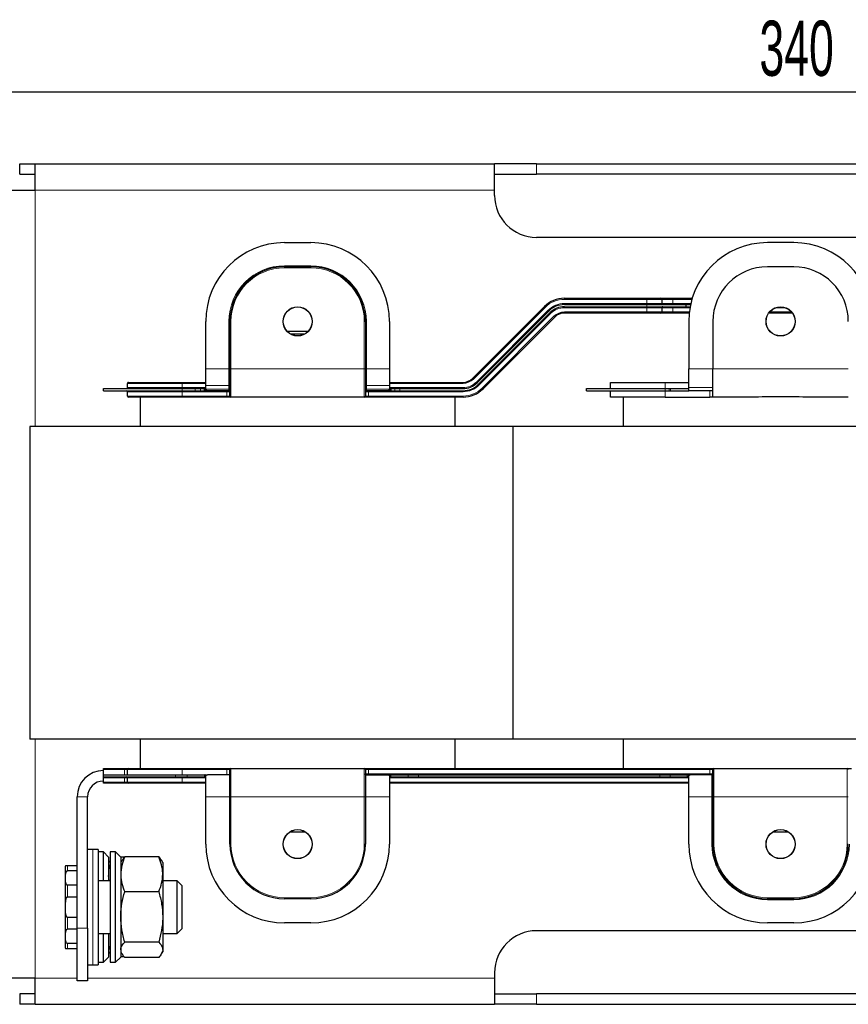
# Model space of a CAD drawing. Header units: millimetres. Extents: x 5 to 418, y 2 to 292.
# Tile 10 of 19: x 227 to 279, y 51 to 114. Entities that reach past the tile are written whole.
import ezdxf

# ---------------------------------------------------------------- set-up
doc = ezdxf.new("R2010")
doc.units = ezdxf.units.MM
doc.layers.add('SLD-0', color=7, linetype='Continuous')
doc.styles.add('SLDTEXTSTYLE0', font='TXT', dxfattribs={"width": 0.605})
doc.dimstyles.new('SLDDIMSTYLE0', dxfattribs={"dimtxt": 3.5, "dimasz": 3.302, "dimexe": 0, "dimexo": 0.0625, "dimgap": 0.875, "dimtad": 1, "dimlfac": 3, "dimrnd": 1e-09, "dimzin": 12, "dimdsep": 46, "dimtxsty": 'SLDTEXTSTYLE0', "dimsah": 1, "dimcen": 0.09, "dimadec": 0, "dimazin": 3, "dimtfac": 1, "dimtofl": 0, "dimtmove": 0, "dimatfit": 3, "dimfxl": 1, "dimfrac": 2, "dimtolj": 1, "dimtzin": 12, "dimarcsym": 0})

# ---------------------------------------------------------------- blocks, each defined once
blk = doc.blocks.new('_D_17')
at = {"layer": 'SLD-0', "color": 7}
for p, q in [((220.857, 100.629), (220.857, 110.367)), ((334.19, 100.629), (334.19, 110.367)), ((220.857, 109.367), (334.19, 109.367))]:
    blk.add_line(p, q, dxfattribs=at)
for points in [[(220.857, 109.367), (224.159, 108.859), (224.159, 109.875)], [(334.19, 109.367), (330.888, 109.875), (330.888, 108.859)]]:
    blk.add_solid(points, dxfattribs=at)
at = {"layer": 'SLD-0', "color": 7, "insert": (273.513, 113.879), "char_height": 3.5, "attachment_point": 1, "style": 'SLDTEXTSTYLE0'}
blk.add_mtext('340', dxfattribs=at)

msp = doc.modelspace()

# ---------------------------------------------------------------- linework, layer by layer
at = {"color": 7, "linetype": 'Continuous', "lineweight": 25}
for p, q in [((226.5571, 104.1291), (226.5571, 104.7957)), ((226.5571, 104.7957), (227.5238, 104.7957)), ((227.5238, 103.1291), (227.5238, 104.7957)), ((227.5238, 104.7957), (256.6905, 104.7957)), ((256.6905, 103.1291), (256.6905, 104.7957)), ((259.3571, 104.7957), (256.6905, 104.7957)), ((259.3571, 104.7957), (295.6905, 104.7957)), ((226.5571, 104.1291), (227.5238, 104.1291)), ((256.6905, 104.1291), (259.3571, 104.1291)), ((295.6905, 104.1291), (259.3571, 104.1291)), ((225.8571, 103.1291), (227.5238, 103.1291)), ((256.6905, 102.7957), (256.6905, 103.1291)), ((295.6905, 100.1291), (259.3571, 100.1291)), ((243.3571, 99.7957), (245.0238, 99.7957)), ((275.6905, 99.7957), (274.0238, 99.7957)), ((243.3571, 98.2624), (245.0238, 98.2624)), ((275.6905, 98.2624), (274.0238, 98.2624)), ((261.1284, 96.2624), (266.3571, 96.2624)), ((266.3571, 96.2624), (267.2571, 96.2624)), ((267.2571, 96.2624), (268.0238, 96.2624)), ((268.0238, 96.2624), (269.2438, 96.2624)), ((255.3033, 91.1829), (259.8556, 95.7352)), ((261.1284, 95.8624), (266.3571, 95.8624)), ((261.1284, 95.7291), (266.3571, 95.7291)), ((266.3571, 95.8624), (268.8571, 95.8624)), ((266.3571, 95.7291), (268.8571, 95.7291)), ((267.3238, 96.1957), (267.3238, 95.9291)), ((267.3238, 95.6657), (267.3238, 95.3957)), ((268.8571, 95.7291), (268.8571, 95.8624)), ((268.8571, 95.8624), (269.1389, 95.8624)), ((268.8571, 95.7291), (269.1117, 95.7291)), ((260.1384, 95.4523), (255.5861, 90.9001)), ((255.6804, 90.8058), (260.2327, 95.3581)), ((260.5156, 95.0752), (255.9633, 90.5229)), ((266.3571, 95.3291), (261.1284, 95.3291)), ((267.2571, 95.3291), (266.3571, 95.3291)), ((268.0238, 95.3291), (267.2571, 95.3291)), ((269.0523, 95.3291), (268.0238, 95.3291)), ((275.6027, 95.3291), (274.1116, 95.3291)), ((238.3571, 91.7957), (238.3571, 94.7957)), ((239.8905, 91.7957), (239.8905, 94.7957)), ((248.4905, 94.7957), (248.4905, 91.7957)), ((250.0238, 94.7957), (250.0238, 91.7957)), ((269.0238, 94.7957), (269.0238, 91.7957)), ((270.5571, 94.7957), (270.5571, 91.7957)), ((244.8451, 94.1541), (243.5358, 94.1541)), ((244.6228, 93.9874), (243.7582, 93.9874)), ((238.3571, 90.7388), (238.3571, 91.7957)), ((239.8905, 90.0624), (239.8905, 91.7957)), ((248.4905, 91.7957), (248.4905, 90.0624)), ((250.0238, 91.7957), (250.0238, 90.7388)), ((269.0238, 90.5958), (269.0238, 91.7957)), ((270.5571, 89.9957), (270.5571, 91.7957)), ((233.3905, 90.5957), (233.3905, 90.8624)), ((233.4571, 90.9291), (236.8571, 90.9291)), ((236.8571, 90.9291), (238.3571, 90.9291)), ((238.3571, 90.5065), (238.3571, 90.7388)), ((250.0238, 90.9291), (254.6905, 90.9291)), ((250.0238, 90.7388), (250.0238, 90.5065)), ((264.0571, 90.5291), (264.0571, 90.9291)), ((264.0571, 90.9291), (267.5238, 90.9291)), ((267.5238, 90.9291), (269.0238, 90.9291)), ((269.0238, 90.3957), (269.0238, 90.5958)), ((231.8571, 90.3957), (231.8571, 90.5291)), ((231.8571, 90.5291), (236.8571, 90.5291)), ((231.8571, 90.3957), (236.8571, 90.3957)), ((233.3905, 90.0624), (233.3905, 90.3324)), ((236.8571, 89.9957), (233.4571, 89.9957)), ((234.1905, 89.9957), (234.1905, 88.1291)), ((236.8571, 90.5291), (237.6911, 90.5291)), ((236.8571, 90.3957), (237.6911, 90.3957)), ((239.6905, 89.9957), (236.8571, 89.9957)), ((237.6911, 90.5291), (238.0244, 90.5291)), ((237.6911, 90.3957), (238.0244, 90.3957)), ((238.0244, 90.5291), (238.2621, 90.5291)), ((238.0244, 90.3957), (238.3073, 90.3957)), ((238.2621, 90.5291), (238.2938, 90.5291)), ((238.3571, 90.4989), (238.3571, 90.5065)), ((239.8271, 90.3957), (238.7114, 90.3957)), ((239.9571, 89.9957), (239.6905, 89.9957)), ((248.4238, 89.9957), (239.9571, 89.9957)), ((248.6905, 89.9957), (248.4238, 89.9957)), ((249.6695, 90.3957), (248.5538, 90.3957)), ((254.6905, 89.9957), (248.6905, 89.9957)), ((250.0238, 90.5065), (250.0238, 90.4989)), ((250.0736, 90.3957), (250.3565, 90.3957)), ((250.0871, 90.5291), (250.1188, 90.5291)), ((250.1188, 90.5291), (250.3565, 90.5291)), ((250.3565, 90.5291), (250.6898, 90.5291)), ((250.3565, 90.3957), (250.6898, 90.3957)), ((250.6898, 90.5291), (254.6905, 90.5291)), ((250.6898, 90.3957), (254.6905, 90.3957)), ((254.1905, 88.1291), (254.1905, 89.9957)), ((262.5238, 90.3957), (262.5238, 90.5291)), ((262.5238, 90.5291), (267.5238, 90.5291)), ((262.5238, 90.3957), (267.5238, 90.3957)), ((264.0571, 89.9957), (264.0571, 90.3957)), ((267.5238, 89.9957), (264.0571, 89.9957)), ((264.8571, 89.9957), (264.8571, 88.1291)), ((267.5238, 90.5291), (267.7764, 90.5291)), ((267.5238, 90.3957), (267.7764, 90.3957)), ((267.5238, 89.9957), (270.3571, 89.9957)), ((267.7764, 90.5291), (267.8627, 90.5291)), ((267.7764, 90.3957), (267.8627, 90.3957)), ((267.8627, 90.5291), (269.0238, 90.5291)), ((267.8627, 90.3957), (269.0238, 90.3957)), ((270.5571, 90.3957), (269.0238, 90.3957)), ((270.5571, 89.9957), (270.3571, 89.9957)), ((272.9789, 89.9957), (270.5571, 89.9957)), ((279.1571, 89.9957), (276.7354, 89.9957)), ((227.1905, 88.1291), (227.1905, 68.2957)), ((257.8571, 88.1291), (227.1905, 88.1291)), ((257.8571, 88.1291), (257.8571, 68.2957)), ((290.8356, 88.1291), (257.8571, 88.1291)), ((257.8571, 68.2957), (227.1905, 68.2957)), ((234.1905, 68.2957), (234.1905, 66.4291)), ((254.1905, 66.4291), (254.1905, 68.2957)), ((290.8356, 68.2957), (257.8571, 68.2957)), ((264.8571, 68.2957), (264.8571, 66.4291)), ((231.8571, 66.3624), (231.8571, 66.4291)), ((231.8571, 66.4291), (233.1905, 66.4291)), ((231.8571, 66.0291), (231.8571, 66.3624)), ((233.1905, 66.4291), (233.4571, 66.4291)), ((233.3905, 66.0291), (233.3905, 66.3624)), ((233.4571, 66.4291), (236.8571, 66.4291)), ((236.8571, 66.4291), (239.6905, 66.4291)), ((239.6905, 66.4291), (239.9571, 66.4291)), ((239.8905, 64.6291), (239.8905, 66.3624)), ((239.9571, 66.4291), (248.4238, 66.4291)), ((248.4238, 66.4291), (248.6905, 66.4291)), ((248.4905, 66.3624), (248.4905, 64.6291)), ((248.6905, 66.4291), (270.3571, 66.4291)), ((270.3571, 66.4291), (270.6238, 66.4291)), ((270.5571, 64.6291), (270.5571, 66.3624)), ((270.6238, 66.4291), (272.9789, 66.4291)), ((276.7354, 66.4291), (279.0905, 66.4291)), ((279.0905, 66.4291), (279.3571, 66.4291)), ((231.8571, 65.8957), (231.8571, 66.0291)), ((231.8571, 66.0291), (236.4386, 66.0291)), ((231.8571, 65.8957), (236.4386, 65.8957)), ((231.8571, 65.8291), (231.8571, 65.8957)), ((231.8571, 65.5624), (231.8571, 65.8291)), ((233.3905, 65.5624), (233.3905, 65.8291)), ((236.4386, 66.0291), (237.1764, 66.0291)), ((236.4386, 65.8957), (237.1764, 65.8957)), ((237.1764, 66.0291), (238.2665, 66.0291)), ((237.1764, 65.8957), (238.2665, 65.8957)), ((238.2665, 66.0291), (238.2906, 66.0291)), ((238.2905, 65.8957), (238.2665, 65.8957)), ((238.3571, 64.6291), (238.3571, 65.9686)), ((239.8905, 66.0291), (238.4565, 66.0291)), ((248.5571, 66.0291), (249.9244, 66.0291)), ((250.0238, 65.9686), (250.0238, 64.6291)), ((250.1144, 66.0291), (250.0903, 66.0291)), ((250.1144, 65.8957), (250.0905, 65.8957)), ((250.1144, 66.0291), (251.2046, 66.0291)), ((250.1144, 65.8957), (251.2046, 65.8957)), ((251.2046, 66.0291), (251.8659, 66.0291)), ((251.2046, 65.8957), (251.8659, 65.8957)), ((251.8659, 66.0291), (267.1818, 66.0291)), ((251.8659, 65.8957), (267.1818, 65.8957)), ((267.1818, 66.0291), (267.8431, 66.0291)), ((267.1818, 65.8957), (267.8431, 65.8957)), ((267.8431, 66.0291), (268.9332, 66.0291)), ((267.8431, 65.8957), (268.9332, 65.8957)), ((268.9332, 66.0291), (268.9573, 66.0291)), ((268.9571, 65.8957), (268.9332, 65.8957)), ((269.0238, 64.6291), (269.0238, 65.9686)), ((270.4905, 66.0291), (269.1232, 66.0291)), ((231.8571, 65.4957), (231.8571, 65.5624)), ((233.1905, 65.4957), (231.8571, 65.4957)), ((233.4571, 65.4957), (233.1905, 65.4957)), ((236.8571, 65.4957), (233.4571, 65.4957)), ((238.3571, 65.4957), (236.8571, 65.4957)), ((269.0238, 65.4957), (250.0238, 65.4957)), ((230.1905, 56.2957), (230.1905, 64.6291)), ((230.8571, 56.2957), (230.8571, 64.6291)), ((238.3571, 61.6291), (238.3571, 64.6291)), ((239.8905, 61.6291), (239.8905, 64.6291)), ((248.4905, 64.6291), (248.4905, 61.6291)), ((250.0238, 64.6291), (250.0238, 61.6291)), ((269.0238, 61.6291), (269.0238, 64.6291)), ((270.5571, 61.6291), (270.5571, 64.6291)), ((243.7009, 62.4041), (244.68, 62.4041)), ((274.3676, 62.4041), (275.3467, 62.4041)), ((231.1905, 61.2957), (230.8571, 61.2957)), ((231.5238, 61.2957), (231.1905, 61.2957)), ((231.5238, 61.2957), (231.5238, 56.9924)), ((231.8571, 61.1291), (231.5238, 61.1291)), ((232.1905, 60.7957), (231.8571, 61.1291)), ((231.8571, 59.2957), (231.8571, 61.1291)), ((232.1905, 60.7957), (232.1905, 59.2957)), ((232.6238, 61.1291), (232.2905, 61.1291)), ((232.2905, 61.1291), (232.2905, 54.1291)), ((232.9571, 60.7957), (232.6238, 61.1291)), ((232.6238, 54.1291), (232.6238, 61.1291)), ((232.9571, 60.7957), (232.9571, 54.4624)), ((233.1887, 60.7887), (232.9571, 60.7887)), ((233.064, 60.5947), (233.2102, 60.8221)), ((235.3707, 60.8221), (233.2102, 60.8221)), ((235.3707, 60.8221), (235.517, 60.5947)), ((230.1905, 60.2457), (229.5798, 60.2457)), ((232.2498, 60.5651), (232.1905, 60.4624)), ((233.0357, 60.5985), (232.9571, 60.4624)), ((235.6238, 60.4624), (235.5452, 60.5985)), ((235.6238, 60.4624), (235.6238, 59.7151)), ((229.5798, 59.943), (230.1905, 59.943)), ((232.23, 59.2957), (232.1905, 59.6313)), ((235.6238, 59.7151), (235.6238, 57.0116)), ((230.1905, 59.0156), (229.5798, 59.0156)), ((232.2905, 59.2957), (231.5238, 59.2957)), ((236.5505, 59.2957), (235.6238, 59.2957)), ((236.8571, 58.9891), (236.5505, 59.2957)), ((236.5505, 55.9624), (236.5505, 59.2957)), ((236.8571, 56.2691), (236.8571, 58.9891)), ((229.5798, 58.2849), (230.1905, 58.2849)), ((235.3707, 58.6081), (233.2102, 58.6081)), ((245.0238, 58.1624), (243.3571, 58.1624)), ((275.6905, 58.1624), (274.0238, 58.1624)), ((230.1905, 56.9733), (229.5798, 56.9733)), ((231.5238, 56.9924), (231.5238, 53.9624)), ((235.6238, 57.0116), (235.6238, 54.9256)), ((229.5798, 56.2425), (230.1905, 56.2425)), ((230.1905, 52.9624), (230.1905, 56.2957)), ((230.8571, 56.2957), (230.8571, 52.9624)), ((236.5505, 55.9624), (236.8571, 56.2691)), ((245.0238, 56.6291), (243.3571, 56.6291)), ((275.6905, 56.6291), (274.0238, 56.6291)), ((231.5238, 55.9624), (232.2905, 55.9624)), ((231.8571, 54.1291), (231.8571, 55.9624)), ((232.1905, 55.9624), (232.1905, 54.4624)), ((235.6238, 55.9624), (236.5505, 55.9624)), ((292.0938, 56.1291), (259.3571, 56.1291)), ((230.1905, 55.3151), (229.5798, 55.3151)), ((229.5798, 55.0124), (230.1905, 55.0124)), ((235.3707, 55.4151), (233.2102, 55.4151)), ((231.8571, 54.1291), (232.1905, 54.4624)), ((232.1905, 54.7957), (232.2498, 54.693)), ((232.6238, 54.1291), (232.9571, 54.4624)), ((232.9571, 54.7957), (233.0357, 54.6597)), ((233.1809, 54.4694), (232.9571, 54.4694)), ((235.3707, 54.4361), (233.2102, 54.4361)), ((235.5452, 54.6597), (235.6238, 54.7957)), ((235.6238, 54.9256), (235.6238, 54.7957)), ((230.8571, 53.9624), (231.1905, 53.9624)), ((231.1905, 53.9624), (231.5238, 53.9624)), ((231.5238, 54.1291), (231.8571, 54.1291)), ((232.2905, 54.1291), (232.6238, 54.1291)), ((227.5238, 53.1291), (225.8571, 53.1291)), ((227.5238, 51.4624), (227.5238, 53.1291)), ((256.6905, 53.4624), (256.6905, 53.1291)), ((256.6905, 53.1291), (256.6905, 51.4624)), ((230.8571, 52.9624), (230.1905, 52.9624)), ((227.5238, 52.1291), (226.5571, 52.1291)), ((226.5571, 52.1291), (226.5571, 51.4624)), ((256.6905, 52.1291), (259.3571, 52.1291)), ((295.6905, 52.1291), (259.3571, 52.1291)), ((227.5238, 51.4624), (226.5571, 51.4624)), ((227.5238, 51.4624), (256.6905, 51.4624)), ((259.3571, 51.4624), (256.6905, 51.4624)), ((259.3571, 51.4624), (295.6905, 51.4624))]:
    msp.add_line(p, q, dxfattribs=at)
at = {"color": 7, "linetype": 'Continuous', "lineweight": 18}
for p, q in [((259.3571, 104.1291), (259.3571, 104.7957)), ((227.5238, 88.1291), (227.5238, 103.1291)), ((256.6905, 103.1291), (227.5238, 103.1291)), ((243.3571, 98.3257), (243.3571, 98.2624)), ((243.3571, 98.3257), (245.0238, 98.3257)), ((243.3571, 98.2624), (243.3571, 98.1957)), ((245.0238, 98.1957), (243.3571, 98.1957)), ((245.0238, 98.3257), (245.0238, 98.2624)), ((245.0238, 98.2624), (245.0238, 98.1957)), ((261.1284, 96.2624), (261.1284, 96.1957)), ((266.3571, 96.2624), (266.3571, 96.1957)), ((268.0238, 96.2624), (268.0238, 96.1957)), ((259.9027, 95.688), (255.3504, 91.1358)), ((259.8556, 95.7352), (259.9027, 95.688)), ((266.3571, 96.1957), (261.1284, 96.1957)), ((261.1284, 95.9291), (261.1284, 95.8624)), ((261.1284, 95.9291), (266.3571, 95.9291)), ((261.1284, 95.7291), (261.1284, 95.6657)), ((266.3571, 95.6657), (261.1284, 95.6657)), ((266.3571, 95.9291), (266.3571, 96.1957)), ((267.3238, 96.1957), (266.3571, 96.1957)), ((266.3571, 95.9291), (266.3571, 95.8624)), ((266.3571, 95.9291), (267.3238, 95.9291)), ((266.3571, 95.7291), (266.3571, 95.8624)), ((266.3571, 95.7291), (266.3571, 95.6657)), ((267.3238, 95.6657), (266.3571, 95.6657)), ((266.3571, 95.3957), (266.3571, 95.6657)), ((268.0238, 96.1957), (267.3238, 96.1957)), ((267.3238, 95.9291), (268.0238, 95.9291)), ((268.0238, 95.6657), (267.3238, 95.6657)), ((268.0238, 96.1957), (268.0238, 95.9291)), ((269.2238, 96.1957), (268.0238, 96.1957)), ((268.0238, 95.9291), (268.0238, 95.8624)), ((268.0238, 95.9291), (269.1539, 95.9291)), ((268.0238, 95.7291), (268.0238, 95.6657)), ((268.0238, 95.6657), (268.0238, 95.3957)), ((269.1001, 95.6657), (268.0238, 95.6657)), ((275.1459, 95.6657), (274.5684, 95.6657)), ((255.539, 90.9472), (260.0913, 95.4995)), ((260.2775, 95.3133), (255.7252, 90.761)), ((255.9161, 90.5701), (260.4684, 95.1224)), ((260.0913, 95.4995), (260.1384, 95.4523)), ((260.2327, 95.3581), (260.2775, 95.3133)), ((260.4684, 95.1224), (260.5156, 95.0752)), ((261.1284, 95.3957), (266.3571, 95.3957)), ((261.1284, 95.3957), (261.1284, 95.3291)), ((266.3571, 95.3957), (266.3571, 95.3291)), ((266.3571, 95.3957), (267.3238, 95.3957)), ((267.3238, 95.3957), (268.0238, 95.3957)), ((268.0238, 95.3957), (268.0238, 95.3291)), ((268.0238, 95.3957), (269.0599, 95.3957)), ((274.1641, 95.3957), (275.5502, 95.3957)), ((239.8271, 94.7957), (239.8905, 94.7957)), ((239.8271, 91.7957), (239.8271, 94.7957)), ((239.8905, 94.7957), (239.9571, 94.7957)), ((239.9571, 94.7957), (239.9571, 91.7957)), ((248.4238, 91.7957), (248.4238, 94.7957)), ((248.4905, 94.7957), (248.4238, 94.7957)), ((248.5538, 94.7957), (248.4905, 94.7957)), ((248.5538, 94.7957), (248.5538, 91.7957)), ((239.8271, 91.7957), (238.3571, 91.7957)), ((239.8271, 91.7957), (239.8905, 91.7957)), ((239.8271, 90.7388), (239.8271, 91.7957)), ((239.8905, 91.7957), (239.9571, 91.7957)), ((248.4238, 91.7957), (239.9571, 91.7957)), ((239.9571, 91.7957), (239.9571, 89.9957)), ((248.4238, 89.9957), (248.4238, 91.7957)), ((248.4905, 91.7957), (248.4238, 91.7957)), ((248.5538, 91.7957), (248.4905, 91.7957)), ((248.5538, 91.7957), (248.5538, 90.7388)), ((250.0238, 91.7957), (248.5538, 91.7957)), ((269.0238, 91.7957), (270.5571, 91.7957)), ((279.1571, 91.7957), (270.5571, 91.7957)), ((236.8571, 90.8624), (233.3905, 90.8624)), ((233.3905, 90.5957), (236.8571, 90.5957)), ((236.8571, 90.9291), (236.8571, 90.8624)), ((236.8571, 90.8624), (236.8571, 90.5957)), ((238.3571, 90.8624), (236.8571, 90.8624)), ((236.8571, 90.5957), (236.8571, 90.5291)), ((236.8571, 90.5957), (238.3571, 90.5957)), ((239.8271, 90.7388), (238.3571, 90.7388)), ((239.8271, 90.5065), (239.8271, 90.7388)), ((248.5538, 90.7388), (250.0238, 90.7388)), ((248.5538, 90.7388), (248.5538, 90.5065)), ((254.6905, 90.8624), (250.0238, 90.8624)), ((250.0238, 90.5957), (254.6905, 90.5957)), ((254.6905, 90.9291), (254.6905, 90.8624)), ((254.6905, 90.5957), (254.6905, 90.5291)), ((255.3033, 91.1829), (255.3504, 91.1358)), ((255.539, 90.9472), (255.5861, 90.9001)), ((255.6804, 90.8058), (255.7252, 90.761)), ((267.5238, 90.9291), (267.5238, 90.5291)), ((270.5571, 90.5958), (269.0238, 90.5958)), ((236.8571, 90.3324), (233.3905, 90.3324)), ((233.3905, 90.0624), (236.8571, 90.0624)), ((236.8571, 90.3957), (236.8571, 90.5291)), ((236.8571, 90.3957), (236.8571, 90.3324)), ((239.6905, 90.3324), (236.8571, 90.3324)), ((236.8571, 90.3324), (236.8571, 90.0624)), ((236.8571, 90.0624), (236.8571, 89.9957)), ((236.8571, 90.0624), (239.6905, 90.0624)), ((237.6911, 90.3957), (237.6911, 90.5291)), ((238.0244, 90.3957), (238.0244, 90.5291)), ((238.2621, 90.4141), (238.2621, 90.5291)), ((238.3571, 90.5065), (239.8271, 90.5065)), ((239.6905, 90.3957), (239.6905, 90.3324)), ((239.8905, 90.3324), (239.6905, 90.3324)), ((239.6905, 90.0624), (239.6905, 90.3324)), ((239.6905, 90.0624), (239.8905, 90.0624)), ((239.6905, 90.0624), (239.6905, 89.9957)), ((239.8271, 90.3957), (239.8271, 90.5065)), ((248.6905, 90.3324), (248.4905, 90.3324)), ((248.4905, 90.0624), (248.6905, 90.0624)), ((248.5538, 90.5065), (250.0238, 90.5065)), ((248.5538, 90.5065), (248.5538, 90.3957)), ((248.6905, 90.3957), (248.6905, 90.3324)), ((248.6905, 90.3324), (248.6905, 90.0624)), ((254.6905, 90.3324), (248.6905, 90.3324)), ((248.6905, 90.0624), (248.6905, 89.9957)), ((248.6905, 90.0624), (254.6905, 90.0624)), ((250.1188, 90.5291), (250.1188, 90.4141)), ((250.3565, 90.3957), (250.3565, 90.5291)), ((250.6898, 90.3957), (250.6898, 90.5291)), ((254.6905, 90.3957), (254.6905, 90.3324)), ((254.6905, 90.0624), (254.6905, 89.9957)), ((255.9161, 90.5701), (255.9633, 90.5229)), ((267.5238, 90.3957), (267.5238, 90.5291)), ((267.5238, 90.3957), (267.5238, 89.9957)), ((267.7764, 90.3957), (267.7764, 90.5291)), ((267.8627, 90.3957), (267.8627, 90.5291)), ((270.3571, 89.9957), (270.3571, 90.3957)), ((227.5238, 53.1291), (227.5238, 68.2957)), ((233.1905, 66.3624), (231.8571, 66.3624)), ((233.1905, 66.3624), (233.1905, 66.4291)), ((233.1905, 66.0291), (233.1905, 66.3624)), ((233.3905, 66.3624), (233.1905, 66.3624)), ((236.8571, 66.3624), (233.3905, 66.3624)), ((236.8571, 66.3624), (236.8571, 66.4291)), ((236.8571, 66.3624), (236.8571, 66.0291)), ((239.6905, 66.3624), (236.8571, 66.3624)), ((239.6905, 66.3624), (239.6905, 66.4291)), ((239.8905, 66.3624), (239.6905, 66.3624)), ((239.6905, 66.0291), (239.6905, 66.3624)), ((239.9571, 66.4291), (239.9571, 64.6291)), ((248.4238, 64.6291), (248.4238, 66.4291)), ((248.6905, 66.3624), (248.4905, 66.3624)), ((248.6905, 66.3624), (248.6905, 66.4291)), ((248.6905, 66.3624), (248.6905, 66.0957)), ((270.3571, 66.3624), (248.6905, 66.3624)), ((270.3571, 66.3624), (270.3571, 66.4291)), ((270.5571, 66.3624), (270.3571, 66.3624)), ((270.3571, 66.0957), (270.3571, 66.3624)), ((270.6238, 66.4291), (270.6238, 64.6291)), ((279.0905, 64.6291), (279.0905, 66.4291)), ((233.1905, 65.8291), (231.8571, 65.8291)), ((233.1905, 65.8957), (233.1905, 65.8291)), ((233.3905, 65.8291), (233.1905, 65.8291)), ((233.1905, 65.5624), (233.1905, 65.8291)), ((236.8571, 65.8291), (233.3905, 65.8291)), ((236.4386, 65.8957), (236.4386, 66.0291)), ((236.8571, 65.8957), (236.8571, 65.8291)), ((238.3571, 65.8291), (236.8571, 65.8291)), ((236.8571, 65.8291), (236.8571, 65.5624)), ((237.1764, 65.8957), (237.1764, 66.0291)), ((238.2665, 65.8957), (238.2665, 66.0291)), ((248.4905, 66.0957), (248.6905, 66.0957)), ((248.6905, 66.0957), (248.6905, 66.0291)), ((248.6905, 66.0957), (270.3571, 66.0957)), ((269.0238, 65.8291), (250.0238, 65.8291)), ((250.1144, 66.0291), (250.1144, 65.8957)), ((251.2046, 65.8957), (251.2046, 66.0291)), ((251.8659, 65.8957), (251.8659, 66.0291)), ((267.1818, 65.8957), (267.1818, 66.0291)), ((267.8431, 65.8957), (267.8431, 66.0291)), ((268.9332, 65.8957), (268.9332, 66.0291)), ((270.3571, 66.0957), (270.5571, 66.0957)), ((270.3571, 66.0957), (270.3571, 66.0291)), ((270.4905, 64.6291), (270.4905, 66.0291)), ((231.8571, 65.5624), (233.1905, 65.5624)), ((233.1905, 65.5624), (233.3905, 65.5624)), ((233.1905, 65.5624), (233.1905, 65.4957)), ((233.3905, 65.5624), (236.8571, 65.5624)), ((236.8571, 65.5624), (236.8571, 65.4957)), ((236.8571, 65.5624), (238.3571, 65.5624)), ((250.0238, 65.5624), (269.0238, 65.5624)), ((230.8571, 64.6291), (230.1905, 64.6291)), ((238.3571, 64.6291), (239.8905, 64.6291)), ((239.8905, 64.6291), (239.9571, 64.6291)), ((239.9571, 64.6291), (239.9571, 61.6291)), ((239.9571, 64.6291), (248.4238, 64.6291)), ((248.4238, 61.6291), (248.4238, 64.6291)), ((248.4905, 64.6291), (248.4238, 64.6291)), ((248.4905, 64.6291), (250.0238, 64.6291)), ((269.0238, 64.6291), (270.4905, 64.6291)), ((270.4905, 61.6291), (270.4905, 64.6291)), ((270.5571, 64.6291), (270.4905, 64.6291)), ((270.5571, 64.6291), (270.6238, 64.6291)), ((270.6238, 64.6291), (270.6238, 61.6291)), ((270.6238, 64.6291), (279.0905, 64.6291)), ((279.0905, 61.6291), (279.0905, 64.6291)), ((279.1571, 64.6291), (279.0905, 64.6291)), ((231.1905, 61.2957), (231.1905, 56.9924)), ((239.8905, 61.6291), (239.9571, 61.6291)), ((248.4905, 61.6291), (248.4238, 61.6291)), ((270.5571, 61.6291), (270.4905, 61.6291)), ((270.5571, 61.6291), (270.6238, 61.6291)), ((279.1571, 61.6291), (279.0905, 61.6291)), ((229.5798, 60.2457), (229.5798, 59.943)), ((229.5798, 59.0156), (229.5798, 58.2849)), ((243.3571, 58.1624), (243.3571, 58.2291)), ((243.3571, 58.2291), (245.0238, 58.2291)), ((245.0238, 58.1624), (245.0238, 58.2291)), ((274.0238, 58.1624), (274.0238, 58.2291)), ((274.0238, 58.2291), (275.6905, 58.2291)), ((274.0238, 58.1624), (274.0238, 58.0957)), ((275.6905, 58.1624), (275.6905, 58.2291)), ((275.6905, 58.1624), (275.6905, 58.0957)), ((275.6905, 58.0957), (274.0238, 58.0957)), ((229.5798, 56.9733), (229.5798, 56.2425)), ((231.1905, 56.9924), (231.1905, 53.9624)), ((230.1905, 56.2957), (230.8571, 56.2957)), ((229.5798, 55.3151), (229.5798, 55.0124)), ((227.5238, 53.1291), (230.1905, 53.1291)), ((230.8571, 53.1291), (256.6905, 53.1291)), ((259.3571, 52.1291), (259.3571, 51.4624))]:
    msp.add_line(p, q, dxfattribs=at)
at = {"color": 7, "linetype": 'Continuous', "lineweight": 18, "flags": 128}
for points in [[(239.8271, 90.7388), (239.8395, 90.7382), (239.8514, 90.7367), (239.8623, 90.7341), (239.8719, 90.7307), (239.8798, 90.7265), (239.8857, 90.7217), (239.8893, 90.7166), (239.8905, 90.7112)], [(248.5538, 90.7388), (248.5415, 90.7382), (248.5296, 90.7367), (248.5186, 90.7341), (248.509, 90.7307), (248.5011, 90.7265), (248.4953, 90.7217), (248.4917, 90.7166), (248.4905, 90.7112)]]:
    msp.add_lwpolyline(points, dxfattribs=at)
at = {"color": 7, "linetype": 'Continuous', "lineweight": 25}
for centre, radius in [((244.1905, 94.7957), 0.925), ((244.1905, 94.7957), 0.9167), ((274.8571, 94.7957), 0.925), ((274.8571, 94.7957), 0.9167), ((244.1905, 61.6291), 0.925), ((244.1905, 61.6291), 0.9167), ((274.8571, 61.6291), 0.925), ((274.8571, 61.6291), 0.9167)]:
    msp.add_circle(centre, radius, dxfattribs=at)
for centre, radius, start, end in [((259.3571, 102.7957), 2.6667, 180, 270), ((243.3571, 94.7957), 5, 90, 180), ((245.0238, 94.7957), 5, 0, 90), ((274.0238, 94.7957), 5, 90, 180), ((275.6905, 94.7957), 5, 0, 90), ((243.3571, 94.7957), 3.4667, 90, 180), ((245.0238, 94.7957), 3.4667, 0, 90), ((274.0238, 94.7957), 3.4667, 90, 180), ((275.6905, 94.7957), 3.4667, 0, 90), ((261.1284, 94.4624), 1.8, 90, 135), ((267.2571, 96.1957), 0.0667, 0, 90), ((261.1284, 94.4624), 1.4, 90, 135), ((261.1284, 94.4624), 1.2667, 90, 135), ((267.3905, 95.9291), 0.0667, 180, 270), ((267.3871, 95.6657), 0.0633, 90, 180), ((261.1284, 94.4624), 0.8667, 90, 135), ((267.2571, 95.3957), 0.0667, 270, 0), ((233.3238, 90.5957), 0.0667, 270, 0), ((233.4571, 90.8624), 0.0667, 90, 180), ((254.6905, 91.7957), 0.8667, 270, 315), ((254.6905, 91.7957), 1.2667, 270, 315), ((254.6905, 91.7957), 1.4, 270, 315), ((233.3271, 90.3324), 0.0633, 0, 90), ((233.4571, 90.0624), 0.0667, 180, 270), ((238.2938, 90.5924), 0.0633, 270, 0), ((239.8271, 90.3324), 0.0633, 0, 90), ((239.9571, 90.0624), 0.0667, 180, 270), ((248.4238, 90.0624), 0.0667, 270, 0), ((248.5538, 90.3324), 0.0633, 90, 180), ((250.0871, 90.5924), 0.0633, 180, 270), ((254.6905, 91.7957), 1.8, 270, 315), ((231.8571, 64.6291), 1.6667, 90, 180), ((233.4571, 66.3624), 0.0667, 90, 180), ((239.9571, 66.3624), 0.0667, 90, 180), ((248.4238, 66.3624), 0.0667, 360, 90), ((270.6238, 66.3624), 0.0667, 90, 180), ((279.0905, 66.3624), 0.0667, 0, 90), ((231.8571, 64.6291), 1, 90, 180), ((233.3238, 65.8291), 0.0667, 0, 90), ((238.2905, 65.8291), 0.0667, 0, 90), ((250.0905, 65.8291), 0.0667, 90, 180), ((268.9571, 65.8291), 0.0667, 0, 90), ((233.4571, 65.5624), 0.0667, 180, 270), ((243.3571, 61.6291), 5, 180, 270), ((243.3571, 61.6291), 3.4667, 180, 270), ((245.0238, 61.6291), 3.4667, 270, 0), ((245.0238, 61.6291), 5, 270, 0), ((274.0238, 61.6291), 5, 180, 270), ((274.0238, 61.6291), 3.4667, 180, 270), ((275.6905, 61.6291), 3.4667, 270, 0), ((275.6905, 61.6291), 5, 270, 0), ((229.5798, 60.174), 0.1527, 151.642439, 180), ((259.3571, 53.4624), 2.6667, 90, 180), ((229.5798, 55.0841), 0.1527, 180, 208.381774)]:
    msp.add_arc(centre, radius, start, end, dxfattribs=at)
at = {"color": 7, "linetype": 'Continuous', "lineweight": 18}
for centre, radius, start, end in [((243.3571, 94.7957), 3.53, 90, 180), ((243.3571, 94.7957), 3.4, 90, 180), ((245.0238, 94.7957), 3.53, 0, 90), ((245.0238, 94.7957), 3.4, 0, 90), ((261.1284, 94.4624), 1.7333, 90, 135), ((261.1284, 94.4624), 1.4667, 90, 135), ((261.1284, 94.4624), 1.2033, 90, 135), ((261.1284, 94.4624), 0.9333, 90, 135), ((254.6905, 91.7957), 0.9333, 270, 315), ((254.6905, 91.7957), 1.2, 270, 315), ((254.6905, 91.7957), 1.4633, 270, 315), ((239.8359, 90.4511), 0.0561, 13.543197, 98.995587), ((248.545, 90.4511), 0.0561, 81.004413, 166.456803), ((254.6905, 91.7957), 1.7333, 270, 315), ((243.3571, 61.6291), 3.4, 180, 270), ((245.0238, 61.6291), 3.4, 270, 0), ((274.0238, 61.6291), 3.5333, 180, 270), ((274.0238, 61.6291), 3.4, 180, 270), ((275.6905, 61.6291), 3.4, 270, 0), ((275.6905, 61.6291), 3.5333, 270, 0)]:
    msp.add_arc(centre, radius, start, end, dxfattribs=at)
at = {"color": 7, "linetype": 'Continuous', "lineweight": 25}
for centre, ratio, start_param, end_param in [((238.6797, 90.7291), 0.5773503, 4.0590891, 4.1394957), ((238.7114, 90.7291), 0.4851683, 4.1175478, 4.712389), ((249.6695, 90.7291), 0.4851683, 4.712389, 5.3072302), ((249.7012, 90.7291), 0.5773503, 5.2852823, 5.3656889)]:
    msp.add_ellipse(centre, major_axis=(0.687, 0), ratio=ratio, start_param=start_param, end_param=end_param, dxfattribs=at)
at = {"color": 7, "linetype": 'Continuous', "lineweight": 18}
for centre, start_param, end_param in [((240.6342, 64.6291), 2.0922899, 2.1252152), ((247.7467, 64.6291), 1.0163775, 1.0493027), ((271.3009, 64.6291), 2.0922899, 2.1252152)]:
    msp.add_ellipse(centre, major_axis=(4.3714, 0), ratio=0.3693646, start_param=start_param, end_param=end_param, dxfattribs=at)
at = {"color": 7, "linetype": 'Continuous', "lineweight": 25}
for points, knots in [([(238.2621, 90.4141), (238.2624, 90.4143), (238.2696, 90.42), (238.284, 90.4303), (238.3064, 90.4439), (238.3197, 90.4499), (238.3264, 90.453)], [0, 0, 0, 0, 0.0122339, 0.3917168, 0.6950171, 1, 1, 1, 1]), ([(238.7114, 90.3957), (238.71, 90.3957), (238.6785, 90.3957), (238.5624, 90.3957), (238.4257, 90.3957), (238.327, 90.3957), (238.3073, 90.3957)], [0, 0, 0, 0, 0.0103561, 0.2285666, 0.8459443, 1, 1, 1, 1]), ([(238.3571, 90.4989), (238.3564, 90.4914), (238.355, 90.4778), (238.3439, 90.4621), (238.332, 90.4559), (238.3264, 90.453)], [0, 0, 0, 0, 0.39895286, 0.72077236, 1, 1, 1, 1]), ([(250.0736, 90.3957), (250.0359, 90.3957), (249.9077, 90.3957), (249.7684, 90.3957), (249.671, 90.3957), (249.6695, 90.3957)], [0, 0, 0, 0, 0.291788, 0.9896441, 1, 1, 1, 1]), ([(250.0546, 90.453), (250.0489, 90.4559), (250.0376, 90.4618), (250.0262, 90.4773), (250.0247, 90.4907), (250.0238, 90.4989)], [0, 0, 0, 0, 0.2850241, 0.5684684, 1, 1, 1, 1]), ([(250.0546, 90.453), (250.0612, 90.4499), (250.0746, 90.4439), (250.0969, 90.4303), (250.1113, 90.42), (250.1186, 90.4143), (250.1188, 90.4141)], [0, 0, 0, 0, 0.3049829, 0.6082832, 0.9877661, 1, 1, 1, 1]), ([(276.7354, 89.9957), (276.1193, 89.9996), (274.8673, 90.0073), (273.615, 89.9996), (272.9789, 89.9957)], [0, 0, 0, 0, 0.4921276, 1, 1, 1, 1]), ([(272.9789, 66.4291), (273.595, 66.4252), (274.8469, 66.4175), (276.0993, 66.4252), (276.7354, 66.4291)], [0, 0, 0, 0, 0.49212758, 1, 1, 1, 1]), ([(238.3329, 66.0018), (238.3264, 66.0055), (238.3134, 66.0127), (238.2986, 66.0231), (238.2912, 66.0286), (238.2906, 66.0291)], [0, 0, 0, 0, 0.48052749, 0.95792103, 1, 1, 1, 1]), ([(238.2906, 66.0291), (238.3063, 66.0291), (238.3404, 66.0291), (238.3911, 66.0291), (238.431, 66.0291), (238.4519, 66.0291), (238.4565, 66.0291)], [0, 0, 0, 0, 0.2881527, 0.6294144, 0.9178326, 1, 1, 1, 1]), ([(238.3329, 66.0018), (238.3345, 66.0009), (238.3415, 65.9972), (238.3512, 65.9884), (238.3566, 65.9777), (238.357, 65.9707), (238.3571, 65.9686)], [0, 0, 0, 0, 0.1045898, 0.4433317, 0.8338996, 1, 1, 1, 1]), ([(248.5571, 66.0291), (248.5532, 66.0293), (248.5443, 66.0298), (248.5302, 66.0341), (248.5134, 66.0438), (248.4942, 66.0657), (248.492, 66.0836), (248.4905, 66.0957)], [0, 0, 0, 0, 0.06899016, 0.15303938, 0.28109539, 0.51549568, 1, 1, 1, 1]), ([(249.9244, 66.0291), (249.9407, 66.0291), (249.969, 66.0291), (250.0128, 66.0291), (250.0519, 66.0291), (250.0789, 66.0291), (250.0903, 66.0291)], [0, 0, 0, 0, 0.2889123, 0.5013656, 0.7894138, 1, 1, 1, 1]), ([(250.0238, 65.9686), (250.0249, 65.9749), (250.027, 65.986), (250.0387, 65.9967), (250.0464, 66.0009), (250.048, 66.0018)], [0, 0, 0, 0, 0.50369486, 0.89415604, 1, 1, 1, 1]), ([(250.0903, 66.0291), (250.0897, 66.0286), (250.0823, 66.0231), (250.0675, 66.0127), (250.0546, 66.0055), (250.048, 66.0018)], [0, 0, 0, 0, 0.042079, 0.5194725, 1, 1, 1, 1]), ([(268.9996, 66.0018), (268.9931, 66.0055), (268.9801, 66.0127), (268.9653, 66.0231), (268.9579, 66.0286), (268.9573, 66.0291)], [0, 0, 0, 0, 0.48052749, 0.95792103, 1, 1, 1, 1]), ([(268.9573, 66.0291), (268.9729, 66.0291), (269.0071, 66.0291), (269.0577, 66.0291), (269.0976, 66.0291), (269.1185, 66.0291), (269.1232, 66.0291)], [0, 0, 0, 0, 0.2879878, 0.629173, 0.9174267, 1, 1, 1, 1]), ([(268.9996, 66.0018), (269.0012, 66.0009), (269.0081, 65.9972), (269.0179, 65.9884), (269.0232, 65.9777), (269.0237, 65.9707), (269.0238, 65.9686)], [0, 0, 0, 0, 0.1045898, 0.4433317, 0.8338996, 1, 1, 1, 1]), ([(270.5571, 66.0957), (270.5571, 66.0953), (270.5571, 66.0897), (270.5553, 66.0767), (270.5471, 66.0582), (270.5319, 66.0421), (270.5124, 66.0312), (270.4978, 66.0298), (270.4905, 66.0291)], [0, 0, 0, 0, 0.0127125, 0.1643673, 0.3798066, 0.5885552, 0.7942232, 1, 1, 1, 1]), ([(233.2102, 60.8221), (233.1395, 60.6423), (232.9967, 60.2794), (232.9704, 59.9043), (232.9571, 59.7151)], [0, 0, 0, 0, 0.495458, 1, 1, 1, 1]), ([(235.6238, 59.7151), (235.6235, 59.7413), (235.6212, 59.94), (235.5659, 60.3147), (235.4362, 60.6519), (235.3707, 60.8221)], [0, 0, 0, 0, 0.070088, 0.5307834, 1, 1, 1, 1]), ([(229.4271, 60.174), (229.4271, 60.14), (229.4271, 60.0877), (229.4271, 59.7704), (229.4271, 59.4419), (229.4271, 59.0342), (229.4271, 58.4417), (229.4271, 57.6291), (229.4271, 56.8164), (229.4271, 56.2239), (229.4271, 55.8162), (229.4271, 55.4878), (229.4271, 55.1704), (229.4271, 55.1181), (229.4271, 55.0841)], [0, 0, 0, 0, 0.1197284, 0.1841803, 0.25, 0.3158197, 0.3802716, 0.5, 0.6197284, 0.6841803, 0.75, 0.8158197, 0.8802716, 1, 1, 1, 1]), ([(229.5798, 60.2457), (229.5747, 60.2457), (229.5635, 60.2457), (229.5449, 60.2457), (229.5144, 60.2457), (229.4581, 60.2457), (229.4461, 60.2457), (229.4467, 60.2457), (229.4468, 60.2457)], [0, 0, 0, 0, 0.0218702, 0.0484246, 0.094929, 0.2344323, 0.7970845, 1, 1, 1, 1]), ([(232.1905, 59.6313), (232.1908, 59.6587), (232.1936, 59.8664), (232.215, 60.1004), (232.2825, 60.2994), (232.2905, 60.3231)], [0, 0, 0, 0, 0.1181995, 0.8951363, 1, 1, 1, 1]), ([(229.5798, 59.0156), (229.5747, 59.0161), (229.5635, 59.0171), (229.5449, 59.0262), (229.5144, 59.0539), (229.4579, 59.172), (229.446, 59.3498), (229.444, 59.5454), (229.4527, 59.6778), (229.4661, 59.7676), (229.4818, 59.8288), (229.4999, 59.8748), (229.5184, 59.9064), (229.5394, 59.9279), (229.5554, 59.9383), (229.5701, 59.9426), (229.5773, 59.9429), (229.5798, 59.943)], [0, 0, 0, 0, 0.0109268, 0.0241938, 0.0474283, 0.1171267, 0.398238, 0.5871676, 0.7153157, 0.802684, 0.8628836, 0.9048982, 0.948548, 0.9664189, 0.9844325, 0.9946181, 1, 1, 1, 1]), ([(232.9571, 59.7151), (232.9574, 59.6888), (232.9597, 59.4901), (233.015, 59.1155), (233.1447, 58.7782), (233.2102, 58.6081)], [0, 0, 0, 0, 0.070088, 0.5307834, 1, 1, 1, 1]), ([(235.3707, 58.6081), (235.4415, 58.7879), (235.5842, 59.1507), (235.6105, 59.5258), (235.6238, 59.7151)], [0, 0, 0, 0, 0.495458, 1, 1, 1, 1]), ([(229.5798, 56.9733), (229.5747, 56.9739), (229.5635, 56.9753), (229.5449, 56.9883), (229.5144, 57.0274), (229.4579, 57.1944), (229.446, 57.4458), (229.444, 57.7225), (229.4527, 57.9098), (229.4661, 58.0368), (229.4818, 58.1233), (229.4999, 58.1884), (229.5184, 58.2331), (229.5394, 58.2635), (229.5554, 58.2781), (229.5701, 58.2843), (229.5773, 58.2847), (229.5798, 58.2849)], [0, 0, 0, 0, 0.0109268, 0.0241938, 0.0474283, 0.1171267, 0.398238, 0.5871676, 0.7153157, 0.802684, 0.8628836, 0.9048982, 0.948548, 0.9664189, 0.9844325, 0.9946181, 1, 1, 1, 1]), ([(232.9571, 57.0116), (232.9574, 57.0494), (232.9597, 57.336), (233.015, 57.8763), (233.1447, 58.3627), (233.2102, 58.6081)], [0, 0, 0, 0, 0.070088, 0.5307834, 1, 1, 1, 1]), ([(235.3707, 58.6081), (235.4415, 58.3488), (235.5842, 57.8255), (235.6105, 57.2845), (235.6238, 57.0116)], [0, 0, 0, 0, 0.495458, 1, 1, 1, 1]), ([(233.2102, 55.4151), (233.1395, 55.6743), (232.9967, 56.1977), (232.9704, 56.7386), (232.9571, 57.0116)], [0, 0, 0, 0, 0.495458, 1, 1, 1, 1]), ([(235.6238, 57.0116), (235.6235, 56.9737), (235.6212, 56.6872), (235.5659, 56.1468), (235.4362, 55.6605), (235.3707, 55.4151)], [0, 0, 0, 0, 0.070088, 0.5307834, 1, 1, 1, 1]), ([(229.5798, 55.3151), (229.5747, 55.3155), (229.5635, 55.3165), (229.5449, 55.3257), (229.5144, 55.3533), (229.4579, 55.4714), (229.446, 55.6492), (229.444, 55.8449), (229.4527, 55.9773), (229.4661, 56.0671), (229.4818, 56.1283), (229.4999, 56.1743), (229.5184, 56.2059), (229.5394, 56.2274), (229.5554, 56.2378), (229.5701, 56.2421), (229.5773, 56.2424), (229.5798, 56.2425)], [0, 0, 0, 0, 0.0109268, 0.0241938, 0.0474283, 0.1171267, 0.398238, 0.5871676, 0.7153157, 0.802684, 0.8628836, 0.9048982, 0.948548, 0.9664189, 0.9844325, 0.9946181, 1, 1, 1, 1]), ([(229.4468, 55.0124), (229.4464, 55.0124), (229.4453, 55.0124), (229.4529, 55.0124), (229.4661, 55.0124), (229.4818, 55.0124), (229.4999, 55.0124), (229.5184, 55.0124), (229.5394, 55.0124), (229.5554, 55.0124), (229.5701, 55.0124), (229.5773, 55.0124), (229.5798, 55.0124)], [0, 0, 0, 0, 0.17496356, 0.43106477, 0.60566827, 0.72597588, 0.80994119, 0.89717424, 0.93288881, 0.96888865, 0.98924437, 1, 1, 1, 1]), ([(232.2905, 55.1417), (232.2798, 55.1302), (232.2041, 55.0486), (232.1968, 54.9643), (232.1905, 54.8918)], [0, 0, 0, 0, 0.1404131, 1, 1, 1, 1]), ([(232.9571, 54.9256), (232.9603, 54.9664), (232.9731, 55.1321), (233.1083, 55.2935), (233.2102, 55.4151)], [0, 0, 0, 0, 0.2465794, 1, 1, 1, 1]), ([(235.3707, 55.4151), (235.4726, 55.2935), (235.6078, 55.1321), (235.6206, 54.9664), (235.6238, 54.9256)], [0, 0, 0, 0, 0.7534206, 1, 1, 1, 1]), ([(233.2102, 54.4361), (233.1738, 54.4726), (233.0999, 54.5466), (233.077, 54.6236), (233.0654, 54.6626)], [0, 0, 0, 0, 0.4929354, 1, 1, 1, 1]), ([(235.6238, 54.9256), (235.5934, 54.7979), (235.5538, 54.6321), (235.4049, 54.4727), (235.3707, 54.4361)], [0, 0, 0, 0, 0.7702918, 1, 1, 1, 1])]:
    msp.add_open_spline(points, degree=3, knots=knots, dxfattribs=at)

# ---------------------------------------------------------------- dimensions: what is measured, and where the dimension line sits
at = {"layer": 'SLD-0', "color": 7}
dim = msp.add_linear_dim(base=(334.1905, 109.3672), p1=(220.8571, 100.6291), p2=(334.1905, 100.6291), dimstyle='SLDDIMSTYLE0', dxfattribs=at)
dim.commit()
dim.dimension.update_dxf_attribs({"geometry": '_D_17', "text_midpoint": (277.5238, 109.3672), "dimtype": 160})

doc.saveas('drawing.dxf')
